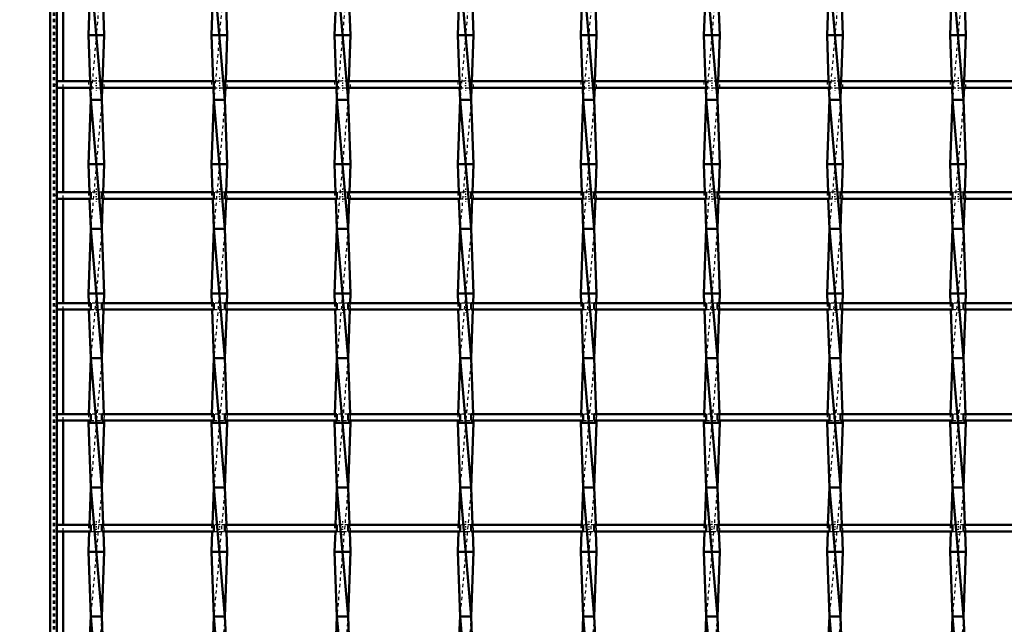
# Model space of a CAD drawing. Header units: millimetres. Extents: x -646 to 551, y -500 to 878.
# Tile 3 of 14: x -309 to -5, y -304 to -117. Entities that reach past the tile are written whole.
import ezdxf

# ---------------------------------------------------------------- set-up
doc = ezdxf.new("R2010")
doc.units = ezdxf.units.MM
doc.linetypes.add('Center', pattern=[1.5, 0.45, -0.5, 0.05, -0.5])
doc.linetypes.add('Dashed', pattern=[2, 1, -1])
for name, color, linetype, lineweight in [('2d ConnectionPoints', 7, 'Continuous', 50), ('AM_0', 7, 'Continuous', 50), ('AM_5', 3, 'Continuous', 25), ('AM_7', 7, 'Center', 25), ('AM_9', 6, 'Dashed', 25)]:
    doc.layers.add(name, color=color, linetype=linetype, lineweight=lineweight)
doc.dimstyles.new('ISO-25', dxfattribs={"dimtxt": 2.5, "dimasz": 2.5, "dimexe": 1.25, "dimexo": 0.625, "dimtad": 1, "dimtxsty": 'Standard', "dimcen": 2.5, "dimadec": 0, "dimazin": 0, "dimtfac": 1, "dimtmove": 0, "dimatfit": 3, "dimfxl": 1, "dimarcsym": 0})

# ---------------------------------------------------------------- blocks, each defined once
blk = doc.blocks.new('3_mcriafgqkhq7ifcxve6ia01qq________0_in_LSSP2303438211600100035010_4')
at = {"layer": 'AM_0'}
for p, q in [((-287.48, -101.99), (-284.02, -142)), ((-287.55, -103.99), (-288.2, -122)), ((-283.95, -103.99), (-283.3, -122)), ((-283.3, -122), (-288.2, -122)), ((-288.2, -122), (-287.69, -136.32)), ((-283.3, -122), (-283.81, -136.32)), ((-287.61, -138.32), (-287.48, -142)), ((-283.89, -138.32), (-284.02, -142)), ((-287.48, -142), (-288.2, -162)), ((-287.48, -142), (-284.02, -182)), ((-284.02, -142), (-287.48, -142)), ((-284.02, -142), (-283.3, -162)), ((-283.3, -162), (-288.2, -162)), ((-288.2, -162), (-287.89, -170.65)), ((-283.3, -162), (-283.61, -170.65)), ((-287.82, -172.65), (-287.48, -182)), ((-283.68, -172.65), (-284.02, -182)), ((-287.48, -182), (-288.2, -202)), ((-287.48, -182), (-284.02, -222)), ((-284.02, -182), (-287.48, -182)), ((-284.02, -182), (-283.3, -202)), ((-288.2, -202), (-288.09, -204.98)), ((-283.3, -202), (-288.2, -202)), ((-283.3, -202), (-283.41, -204.98)), ((-288.02, -206.98), (-287.48, -222)), ((-283.48, -206.98), (-284.02, -222)), ((-287.48, -222), (-288.1, -239.31)), ((-287.48, -222), (-284.02, -262)), ((-284.02, -222), (-287.48, -222)), ((-284.02, -222), (-283.4, -239.31)), ((-288.18, -241.31), (-288.2, -242)), ((-288.2, -242), (-287.48, -262)), ((-283.3, -242), (-288.2, -242)), ((-283.3, -242), (-284.02, -262)), ((-283.32, -241.31), (-283.3, -242)), ((-287.48, -262), (-287.9, -273.64)), ((-287.48, -262), (-284.02, -302)), ((-284.02, -262), (-287.48, -262)), ((-284.02, -262), (-283.6, -273.64)), ((-287.97, -275.64), (-288.2, -282)), ((-283.53, -275.64), (-283.3, -282)), ((-283.3, -282), (-288.2, -282)), ((-288.2, -282), (-287.48, -302)), ((-283.3, -282), (-284.02, -302)), ((-287.48, -302), (-287.7, -307.97)), ((-287.48, -302), (-284.02, -342)), ((-284.02, -302), (-287.48, -302)), ((-284.02, -302), (-283.8, -307.97))]:
    blk.add_line(p, q, dxfattribs=at)
at = {"layer": 'AM_9'}
for p, q in [((-284.02, -102), (-287.48, -142)), ((-287.69, -136.32), (-287.61, -138.32)), ((-283.81, -136.32), (-283.89, -138.32)), ((-284.02, -142), (-287.48, -182)), ((-287.89, -170.65), (-287.82, -172.65)), ((-283.61, -170.65), (-283.68, -172.65)), ((-284.02, -182), (-287.48, -222)), ((-288.09, -204.98), (-288.02, -206.98)), ((-283.41, -204.98), (-283.48, -206.98)), ((-284.02, -222), (-287.48, -262)), ((-288.1, -239.31), (-288.18, -241.31)), ((-283.4, -239.31), (-283.32, -241.31)), ((-284.02, -262), (-287.48, -302)), ((-287.9, -273.64), (-287.97, -275.64)), ((-283.6, -273.64), (-283.53, -275.64)), ((-284.02, -302), (-287.48, -342))]:
    blk.add_line(p, q, dxfattribs=at)
blk = doc.blocks.new('4_r61dsw79bp8odrckpvw5cvrma________0_in_LSSP2303438211600100035010_4')
at = {"layer": 'AM_0'}
for p, q in [((-249.38, -102), (-245.92, -142)), ((-249.45, -103.99), (-250.1, -122)), ((-245.85, -103.99), (-245.2, -122)), ((-250.1, -122), (-249.59, -136.32)), ((-245.2, -122), (-250.1, -122)), ((-245.2, -122), (-245.71, -136.32)), ((-249.51, -138.32), (-249.38, -142)), ((-245.79, -138.32), (-245.92, -142)), ((-249.38, -142), (-250.1, -162)), ((-249.38, -142), (-245.92, -182)), ((-245.92, -142), (-249.38, -142)), ((-245.92, -142), (-245.2, -162)), ((-245.2, -162), (-250.1, -162)), ((-250.1, -162), (-249.79, -170.65)), ((-245.2, -162), (-245.51, -170.65)), ((-249.72, -172.65), (-249.38, -182)), ((-245.58, -172.65), (-245.92, -182)), ((-249.38, -182), (-250.1, -202)), ((-245.92, -182), (-249.38, -182)), ((-249.38, -182), (-245.92, -222)), ((-245.92, -182), (-245.2, -202)), ((-245.2, -202), (-250.1, -202)), ((-250.1, -202), (-249.99, -204.98)), ((-245.2, -202), (-245.31, -204.98)), ((-249.92, -206.98), (-249.38, -222)), ((-245.38, -206.98), (-245.92, -222)), ((-249.38, -222), (-250, -239.31)), ((-249.38, -222), (-245.92, -262)), ((-245.92, -222), (-249.38, -222)), ((-245.92, -222), (-245.3, -239.31)), ((-250.08, -241.31), (-250.1, -242)), ((-245.2, -242), (-250.1, -242)), ((-250.1, -242), (-249.38, -262)), ((-245.2, -242), (-245.92, -262)), ((-245.22, -241.31), (-245.2, -242)), ((-249.38, -262), (-249.8, -273.64)), ((-249.38, -262), (-245.92, -302)), ((-245.92, -262), (-249.38, -262)), ((-245.92, -262), (-245.5, -273.64)), ((-249.87, -275.64), (-250.1, -282)), ((-245.43, -275.64), (-245.2, -282)), ((-250.1, -282), (-249.38, -302)), ((-245.2, -282), (-250.1, -282)), ((-245.2, -282), (-245.92, -302)), ((-249.38, -302), (-249.6, -307.97)), ((-245.92, -302), (-249.38, -302)), ((-249.38, -302), (-245.92, -342)), ((-245.92, -302), (-245.7, -307.97))]:
    blk.add_line(p, q, dxfattribs=at)
at = {"layer": 'AM_9'}
for p, q in [((-245.92, -102), (-249.38, -142)), ((-249.59, -136.32), (-249.51, -138.32)), ((-245.71, -136.32), (-245.79, -138.32)), ((-245.92, -142), (-249.38, -182)), ((-249.79, -170.65), (-249.72, -172.65)), ((-245.51, -170.65), (-245.58, -172.65)), ((-245.92, -182), (-249.38, -222)), ((-249.99, -204.98), (-249.92, -206.98)), ((-245.31, -204.98), (-245.38, -206.98)), ((-245.92, -222), (-249.38, -262)), ((-250, -239.31), (-250.08, -241.31)), ((-245.3, -239.31), (-245.22, -241.31)), ((-245.92, -262), (-249.38, -302)), ((-249.8, -273.64), (-249.87, -275.64)), ((-245.5, -273.64), (-245.43, -275.64)), ((-245.92, -302), (-249.38, -342))]:
    blk.add_line(p, q, dxfattribs=at)
blk = doc.blocks.new('5_6aolteerex25au8di2vwpna2f________0_in_LSSP2303438211600100035010_4')
at = {"layer": 'AM_0'}
for p, q in [((-211.28, -102), (-207.82, -142)), ((-211.35, -103.99), (-212, -122)), ((-207.75, -103.99), (-207.1, -122)), ((-207.1, -122), (-212, -122)), ((-212, -122), (-211.49, -136.32)), ((-207.1, -122), (-207.61, -136.32)), ((-211.41, -138.32), (-211.28, -142)), ((-207.69, -138.32), (-207.82, -142)), ((-211.28, -142), (-212, -162)), ((-211.28, -142), (-207.82, -182)), ((-207.82, -142), (-211.28, -142)), ((-207.82, -142), (-207.1, -162)), ((-207.1, -162), (-212, -162)), ((-212, -162), (-211.69, -170.65)), ((-207.1, -162), (-207.41, -170.65)), ((-211.62, -172.65), (-211.28, -182)), ((-207.48, -172.65), (-207.82, -182)), ((-211.28, -182), (-212, -202)), ((-211.28, -182), (-207.82, -222)), ((-207.82, -182), (-211.28, -182)), ((-207.82, -182), (-207.1, -202)), ((-212, -202), (-211.89, -204.98)), ((-207.1, -202), (-212, -202)), ((-207.1, -202), (-207.21, -204.98)), ((-211.82, -206.98), (-211.28, -222)), ((-207.28, -206.98), (-207.82, -222)), ((-211.28, -222), (-211.9, -239.31)), ((-211.28, -222), (-207.82, -262)), ((-207.82, -222), (-211.28, -222)), ((-207.82, -222), (-207.2, -239.31)), ((-211.98, -241.31), (-212, -242)), ((-207.1, -242), (-212, -242)), ((-212, -242), (-211.28, -262)), ((-207.1, -242), (-207.82, -262)), ((-207.12, -241.31), (-207.1, -242)), ((-211.28, -262), (-211.7, -273.64)), ((-211.28, -262), (-207.82, -302)), ((-207.82, -262), (-211.28, -262)), ((-207.82, -262), (-207.4, -273.64)), ((-211.77, -275.64), (-212, -282)), ((-207.33, -275.64), (-207.1, -282)), ((-207.1, -282), (-212, -282)), ((-212, -282), (-211.28, -302)), ((-207.1, -282), (-207.82, -302)), ((-211.28, -302), (-211.5, -307.97)), ((-211.28, -302), (-207.82, -342)), ((-207.82, -302), (-211.28, -302)), ((-207.82, -302), (-207.6, -307.97))]:
    blk.add_line(p, q, dxfattribs=at)
at = {"layer": 'AM_9'}
for p, q in [((-207.82, -102), (-211.28, -142)), ((-211.49, -136.32), (-211.41, -138.32)), ((-207.61, -136.32), (-207.69, -138.32)), ((-207.82, -142), (-211.28, -182)), ((-211.69, -170.65), (-211.62, -172.65)), ((-207.41, -170.65), (-207.48, -172.65)), ((-207.82, -182), (-211.28, -222)), ((-211.89, -204.98), (-211.82, -206.98)), ((-207.21, -204.98), (-207.28, -206.98)), ((-207.82, -222), (-211.28, -262)), ((-211.9, -239.31), (-211.98, -241.31)), ((-207.2, -239.31), (-207.12, -241.31)), ((-207.82, -262), (-211.28, -302)), ((-211.7, -273.64), (-211.77, -275.64)), ((-207.4, -273.64), (-207.33, -275.64)), ((-207.82, -302), (-211.28, -342))]:
    blk.add_line(p, q, dxfattribs=at)
blk = doc.blocks.new('6_srcbyjnfmornkm8ztxa649nkh________0_in_LSSP2303438211600100035010_4')
at = {"layer": 'AM_0'}
for p, q in [((-173.18, -102), (-169.72, -142)), ((-173.25, -103.99), (-173.9, -122)), ((-169.65, -103.99), (-169, -122)), ((-173.9, -122), (-173.39, -136.32)), ((-169, -122), (-173.9, -122)), ((-169, -122), (-169.51, -136.32)), ((-173.31, -138.32), (-173.18, -142)), ((-169.59, -138.32), (-169.72, -142)), ((-173.18, -142), (-173.9, -162)), ((-169.72, -142), (-173.18, -142)), ((-173.18, -142), (-169.72, -182)), ((-169.72, -142), (-169, -162)), ((-169, -162), (-173.9, -162)), ((-173.9, -162), (-173.59, -170.65)), ((-169, -162), (-169.31, -170.65)), ((-173.52, -172.65), (-173.18, -182)), ((-169.38, -172.65), (-169.72, -182)), ((-173.18, -182), (-173.9, -202)), ((-173.18, -182), (-169.72, -222)), ((-169.72, -182), (-173.18, -182)), ((-169.72, -182), (-169, -202)), ((-173.9, -202), (-173.79, -204.98)), ((-169, -202), (-173.9, -202)), ((-169, -202), (-169.11, -204.98)), ((-173.72, -206.98), (-173.18, -222)), ((-169.18, -206.98), (-169.72, -222)), ((-173.18, -222), (-173.8, -239.31)), ((-173.18, -222), (-169.72, -262)), ((-169.72, -222), (-173.18, -222)), ((-169.72, -222), (-169.1, -239.31)), ((-173.88, -241.31), (-173.9, -242)), ((-169, -242), (-173.9, -242)), ((-173.9, -242), (-173.18, -262)), ((-169, -242), (-169.72, -262)), ((-169.02, -241.31), (-169, -242)), ((-173.18, -262), (-173.6, -273.64)), ((-173.18, -262), (-169.72, -302)), ((-169.72, -262), (-173.18, -262)), ((-169.72, -262), (-169.3, -273.64)), ((-173.67, -275.64), (-173.9, -282)), ((-169.23, -275.64), (-169, -282)), ((-169, -282), (-173.9, -282)), ((-173.9, -282), (-173.18, -302)), ((-169, -282), (-169.72, -302)), ((-173.18, -302), (-173.4, -307.97)), ((-173.18, -302), (-169.72, -342)), ((-169.72, -302), (-173.18, -302)), ((-169.72, -302), (-169.5, -307.97))]:
    blk.add_line(p, q, dxfattribs=at)
at = {"layer": 'AM_9'}
for p, q in [((-169.72, -102), (-173.18, -142)), ((-173.39, -136.32), (-173.31, -138.32)), ((-169.51, -136.32), (-169.59, -138.32)), ((-169.72, -142), (-173.18, -182)), ((-173.59, -170.65), (-173.52, -172.65)), ((-169.31, -170.65), (-169.38, -172.65)), ((-169.72, -182), (-173.18, -222)), ((-173.79, -204.98), (-173.72, -206.98)), ((-169.11, -204.98), (-169.18, -206.98)), ((-169.72, -222), (-173.18, -262)), ((-173.8, -239.31), (-173.88, -241.31)), ((-169.1, -239.31), (-169.02, -241.31)), ((-169.72, -262), (-173.18, -302)), ((-173.6, -273.64), (-173.67, -275.64)), ((-169.3, -273.64), (-169.23, -275.64)), ((-169.72, -302), (-173.18, -342))]:
    blk.add_line(p, q, dxfattribs=at)
blk = doc.blocks.new('7_kg87bdsm7kesa1r7q9rjo4zob________0_in_LSSP2303438211600100035010_4')
at = {"layer": 'AM_0'}
for p, q in [((-135.08, -102), (-131.62, -142)), ((-135.15, -103.99), (-135.8, -122)), ((-131.55, -103.99), (-130.9, -122)), ((-135.8, -122), (-135.29, -136.32)), ((-130.9, -122), (-135.8, -122)), ((-130.9, -122), (-131.41, -136.32)), ((-135.21, -138.32), (-135.08, -142)), ((-131.49, -138.32), (-131.62, -142)), ((-135.08, -142), (-135.8, -162)), ((-135.08, -142), (-131.62, -182)), ((-131.62, -142), (-135.08, -142)), ((-131.62, -142), (-130.9, -162)), ((-130.9, -162), (-135.8, -162)), ((-135.8, -162), (-135.49, -170.65)), ((-130.9, -162), (-131.21, -170.65)), ((-135.42, -172.65), (-135.08, -182)), ((-131.28, -172.65), (-131.62, -182)), ((-135.08, -182), (-135.8, -202)), ((-135.08, -182), (-131.62, -222)), ((-131.62, -182), (-135.08, -182)), ((-131.62, -182), (-130.9, -202)), ((-130.9, -202), (-135.8, -202)), ((-135.8, -202), (-135.69, -204.98)), ((-130.9, -202), (-131.01, -204.98)), ((-135.62, -206.98), (-135.08, -222)), ((-131.08, -206.98), (-131.62, -222)), ((-135.08, -222), (-135.7, -239.31)), ((-135.08, -222), (-131.62, -262)), ((-131.62, -222), (-135.08, -222)), ((-131.62, -222), (-131, -239.31)), ((-135.78, -241.31), (-135.8, -242)), ((-135.8, -242), (-135.08, -262)), ((-130.9, -242), (-135.8, -242)), ((-130.9, -242), (-131.62, -262)), ((-130.92, -241.31), (-130.9, -242)), ((-135.08, -262), (-135.5, -273.64)), ((-131.62, -262), (-135.08, -262)), ((-135.08, -262), (-131.62, -302)), ((-131.62, -262), (-131.2, -273.64)), ((-135.57, -275.64), (-135.8, -282)), ((-131.13, -275.64), (-130.9, -282)), ((-130.9, -282), (-135.8, -282)), ((-135.8, -282), (-135.08, -302)), ((-130.9, -282), (-131.62, -302)), ((-135.08, -302), (-135.3, -307.97)), ((-135.08, -302), (-131.62, -342)), ((-131.62, -302), (-135.08, -302)), ((-131.62, -302), (-131.4, -307.97))]:
    blk.add_line(p, q, dxfattribs=at)
at = {"layer": 'AM_9'}
for p, q in [((-131.62, -102), (-135.08, -142)), ((-135.29, -136.32), (-135.21, -138.32)), ((-131.41, -136.32), (-131.49, -138.32)), ((-131.62, -142), (-135.08, -182)), ((-135.49, -170.65), (-135.42, -172.65)), ((-131.21, -170.65), (-131.28, -172.65)), ((-131.62, -182), (-135.08, -222)), ((-135.69, -204.98), (-135.62, -206.98)), ((-131.01, -204.98), (-131.08, -206.98)), ((-131.62, -222), (-135.08, -262)), ((-135.7, -239.31), (-135.78, -241.31)), ((-131, -239.31), (-130.92, -241.31)), ((-131.62, -262), (-135.08, -302)), ((-135.5, -273.64), (-135.57, -275.64)), ((-131.2, -273.64), (-131.13, -275.64)), ((-131.62, -302), (-135.08, -342))]:
    blk.add_line(p, q, dxfattribs=at)
blk = doc.blocks.new('8_bzjpzxdftu7krgdunhydm5e9e________0_in_LSSP2303438211600100035010_4')
at = {"layer": 'AM_0'}
for p, q in [((-96.98, -102), (-93.52, -142)), ((-97.05, -103.99), (-97.7, -122)), ((-93.45, -103.99), (-92.8, -122)), ((-92.8, -122), (-97.7, -122)), ((-97.7, -122), (-97.19, -136.32)), ((-92.8, -122), (-93.31, -136.32)), ((-97.11, -138.32), (-96.98, -142)), ((-93.39, -138.32), (-93.52, -142)), ((-96.98, -142), (-97.7, -162)), ((-96.98, -142), (-93.52, -182)), ((-93.52, -142), (-96.98, -142)), ((-93.52, -142), (-92.8, -162)), ((-92.8, -162), (-97.7, -162)), ((-97.7, -162), (-97.39, -170.65)), ((-92.8, -162), (-93.11, -170.65)), ((-97.32, -172.65), (-96.98, -182)), ((-93.18, -172.65), (-93.52, -182)), ((-96.98, -182), (-97.7, -202)), ((-93.52, -182), (-96.98, -182)), ((-96.98, -182), (-93.52, -222)), ((-93.52, -182), (-92.8, -202)), ((-97.7, -202), (-97.59, -204.98)), ((-92.8, -202), (-97.7, -202)), ((-92.8, -202), (-92.91, -204.98)), ((-97.52, -206.98), (-96.98, -222)), ((-92.98, -206.98), (-93.52, -222)), ((-96.98, -222), (-97.6, -239.31)), ((-96.98, -222), (-93.52, -262)), ((-93.52, -222), (-96.98, -222)), ((-93.52, -222), (-92.9, -239.31)), ((-97.68, -241.31), (-97.7, -242)), ((-92.8, -242), (-97.7, -242)), ((-97.7, -242), (-96.98, -262)), ((-92.8, -242), (-93.52, -262)), ((-92.82, -241.31), (-92.8, -242)), ((-96.98, -262), (-97.4, -273.64)), ((-96.98, -262), (-93.52, -302)), ((-93.52, -262), (-96.98, -262)), ((-93.52, -262), (-93.1, -273.64)), ((-97.47, -275.64), (-97.7, -282)), ((-93.03, -275.64), (-92.8, -282)), ((-92.8, -282), (-97.7, -282)), ((-97.7, -282), (-96.98, -302)), ((-92.8, -282), (-93.52, -302)), ((-96.98, -302), (-97.2, -307.97)), ((-96.98, -302), (-93.52, -342)), ((-93.52, -302), (-96.98, -302)), ((-93.52, -302), (-93.3, -307.97))]:
    blk.add_line(p, q, dxfattribs=at)
at = {"layer": 'AM_9'}
for p, q in [((-93.52, -102), (-96.98, -142)), ((-97.19, -136.32), (-97.11, -138.32)), ((-93.31, -136.32), (-93.39, -138.32)), ((-93.52, -142), (-96.98, -182)), ((-97.39, -170.65), (-97.32, -172.65)), ((-93.11, -170.65), (-93.18, -172.65)), ((-93.52, -182), (-96.98, -222)), ((-97.59, -204.98), (-97.52, -206.98)), ((-92.91, -204.98), (-92.98, -206.98)), ((-93.52, -222), (-96.98, -262)), ((-97.6, -239.31), (-97.68, -241.31)), ((-92.9, -239.31), (-92.82, -241.31)), ((-93.52, -262), (-96.98, -302)), ((-97.4, -273.64), (-97.47, -275.64)), ((-93.1, -273.64), (-93.03, -275.64)), ((-93.52, -302), (-96.98, -342))]:
    blk.add_line(p, q, dxfattribs=at)
blk = doc.blocks.new('9_qbci5zwy46qh72embo3f2vlkv________0_in_LSSP2303438211600100035010_4')
at = {"layer": 'AM_0'}
for p, q in [((-58.88, -102), (-55.42, -142)), ((-58.95, -103.99), (-59.6, -122)), ((-55.35, -103.99), (-54.7, -122)), ((-59.6, -122), (-59.09, -136.32)), ((-54.7, -122), (-59.6, -122)), ((-54.7, -122), (-55.21, -136.32)), ((-59.01, -138.32), (-58.88, -142)), ((-55.29, -138.32), (-55.42, -142)), ((-58.88, -142), (-59.6, -162)), ((-55.42, -142), (-58.88, -142)), ((-58.88, -142), (-55.42, -182)), ((-55.42, -142), (-54.7, -162)), ((-54.7, -162), (-59.6, -162)), ((-59.6, -162), (-59.29, -170.65)), ((-54.7, -162), (-55.01, -170.65)), ((-59.22, -172.65), (-58.88, -182)), ((-55.08, -172.65), (-55.42, -182)), ((-58.88, -182), (-59.6, -202)), ((-55.42, -182), (-58.88, -182)), ((-58.88, -182), (-55.42, -222)), ((-55.42, -182), (-54.7, -202)), ((-59.6, -202), (-59.49, -204.98)), ((-54.7, -202), (-59.6, -202)), ((-54.7, -202), (-54.81, -204.98)), ((-59.42, -206.98), (-58.88, -222)), ((-54.88, -206.98), (-55.42, -222)), ((-58.88, -222), (-59.5, -239.31)), ((-58.88, -222), (-55.42, -262)), ((-55.42, -222), (-58.88, -222)), ((-55.42, -222), (-54.8, -239.31)), ((-59.58, -241.31), (-59.6, -242)), ((-59.6, -242), (-58.88, -262)), ((-54.7, -242), (-59.6, -242)), ((-54.7, -242), (-55.42, -262)), ((-54.72, -241.31), (-54.7, -242)), ((-58.88, -262), (-59.3, -273.64)), ((-55.42, -262), (-58.88, -262)), ((-58.88, -262), (-55.42, -302)), ((-55.42, -262), (-55, -273.64)), ((-59.37, -275.64), (-59.6, -282)), ((-54.93, -275.64), (-54.7, -282)), ((-59.6, -282), (-58.88, -302)), ((-54.7, -282), (-59.6, -282)), ((-54.7, -282), (-55.42, -302)), ((-58.88, -302), (-59.1, -307.97)), ((-55.42, -302), (-58.88, -302)), ((-58.88, -302), (-55.42, -342)), ((-55.42, -302), (-55.2, -307.97))]:
    blk.add_line(p, q, dxfattribs=at)
at = {"layer": 'AM_9'}
for p, q in [((-55.42, -102), (-58.88, -142)), ((-59.09, -136.32), (-59.01, -138.32)), ((-55.21, -136.32), (-55.29, -138.32)), ((-55.42, -142), (-58.88, -182)), ((-59.29, -170.65), (-59.22, -172.65)), ((-55.01, -170.65), (-55.08, -172.65)), ((-55.42, -182), (-58.88, -222)), ((-59.49, -204.98), (-59.42, -206.98)), ((-54.81, -204.98), (-54.88, -206.98)), ((-55.42, -222), (-58.88, -262)), ((-59.5, -239.31), (-59.58, -241.31)), ((-54.8, -239.31), (-54.72, -241.31)), ((-55.42, -262), (-58.88, -302)), ((-59.3, -273.64), (-59.37, -275.64)), ((-55, -273.64), (-54.93, -275.64)), ((-55.42, -302), (-58.88, -342))]:
    blk.add_line(p, q, dxfattribs=at)
blk = doc.blocks.new('10_c7iupv17tb1yi90x5vhnihlxt________0_in_LSSP2303438211600100035010_4')
at = {"layer": 'AM_0'}
for p, q in [((-20.78, -102), (-17.32, -142)), ((-20.85, -103.99), (-21.5, -122)), ((-17.25, -103.99), (-16.6, -122)), ((-16.6, -122), (-21.5, -122)), ((-21.5, -122), (-20.99, -136.32)), ((-16.6, -122), (-17.11, -136.32)), ((-20.91, -138.32), (-20.78, -142)), ((-17.19, -138.32), (-17.32, -142)), ((-20.78, -142), (-21.5, -162)), ((-20.78, -142), (-17.32, -182)), ((-17.32, -142), (-20.78, -142)), ((-17.32, -142), (-16.6, -162)), ((-16.6, -162), (-21.5, -162)), ((-21.5, -162), (-21.19, -170.65)), ((-16.6, -162), (-16.91, -170.65)), ((-21.12, -172.65), (-20.78, -182)), ((-16.98, -172.65), (-17.32, -182)), ((-20.78, -182), (-21.5, -202)), ((-17.32, -182), (-20.78, -182)), ((-20.78, -182), (-17.32, -222)), ((-17.32, -182), (-16.6, -202)), ((-16.6, -202), (-21.5, -202)), ((-21.5, -202), (-21.39, -204.98)), ((-16.6, -202), (-16.71, -204.98)), ((-21.32, -206.98), (-20.78, -222)), ((-16.78, -206.98), (-17.32, -222)), ((-20.78, -222), (-21.4, -239.31)), ((-20.78, -222), (-17.32, -262)), ((-17.32, -222), (-20.78, -222)), ((-17.32, -222), (-16.7, -239.31)), ((-21.48, -241.31), (-21.5, -242)), ((-21.5, -242), (-20.78, -262)), ((-16.6, -242), (-21.5, -242)), ((-16.6, -242), (-17.32, -262)), ((-16.62, -241.31), (-16.6, -242)), ((-20.78, -262), (-21.2, -273.64)), ((-17.32, -262), (-20.78, -262)), ((-20.78, -262), (-17.32, -302)), ((-17.32, -262), (-16.9, -273.64)), ((-21.27, -275.64), (-21.5, -282)), ((-16.83, -275.64), (-16.6, -282)), ((-21.5, -282), (-20.78, -302)), ((-16.6, -282), (-21.5, -282)), ((-16.6, -282), (-17.32, -302)), ((-20.78, -302), (-21, -307.97)), ((-17.32, -302), (-20.78, -302)), ((-20.78, -302), (-17.32, -342)), ((-17.32, -302), (-17.1, -307.97))]:
    blk.add_line(p, q, dxfattribs=at)
at = {"layer": 'AM_9'}
for p, q in [((-17.32, -102), (-20.78, -142)), ((-20.99, -136.32), (-20.91, -138.32)), ((-17.11, -136.32), (-17.19, -138.32)), ((-17.32, -142), (-20.78, -182)), ((-21.19, -170.65), (-21.12, -172.65)), ((-16.91, -170.65), (-16.98, -172.65)), ((-17.32, -182), (-20.78, -222)), ((-21.39, -204.98), (-21.32, -206.98)), ((-16.71, -204.98), (-16.78, -206.98)), ((-17.32, -222), (-20.78, -262)), ((-21.4, -239.31), (-21.48, -241.31)), ((-16.7, -239.31), (-16.62, -241.31)), ((-17.32, -262), (-20.78, -302)), ((-21.2, -273.64), (-21.27, -275.64)), ((-16.9, -273.64), (-16.83, -275.64)), ((-17.32, -302), (-20.78, -342))]:
    blk.add_line(p, q, dxfattribs=at)
blk = doc.blocks.new('26_zpccbap51g44np7ijb7l5ilvf________0_in_LSSP2303438211600100035010_4')
at = {"layer": 'AM_0'}
for p, q in [((-287.48, -273.64), (-298, -273.64)), ((-298, -273.64), (-298, -275.64)), ((-287.48, -273.64), (-287.48, -275.64)), ((-284.02, -275.64), (-284.02, -273.64)), ((-249.38, -273.64), (-284.02, -273.64)), ((-249.38, -273.64), (-249.38, -275.64)), ((-245.92, -275.64), (-245.92, -273.64)), ((-211.28, -273.64), (-245.92, -273.64)), ((-211.28, -273.64), (-211.28, -275.64)), ((-207.82, -275.64), (-207.82, -273.64)), ((-173.18, -273.64), (-207.82, -273.64)), ((-173.18, -273.64), (-173.18, -275.64)), ((-169.72, -275.64), (-169.72, -273.64)), ((-135.08, -273.64), (-169.72, -273.64)), ((-135.08, -273.64), (-135.08, -275.64)), ((-131.62, -275.64), (-131.62, -273.64)), ((-96.98, -273.64), (-131.62, -273.64)), ((-96.98, -273.64), (-96.98, -275.64)), ((-93.52, -275.64), (-93.52, -273.64)), ((-58.88, -273.64), (-93.52, -273.64)), ((-58.88, -273.64), (-58.88, -275.64)), ((-55.42, -275.64), (-55.42, -273.64)), ((-20.78, -273.64), (-55.42, -273.64)), ((-20.78, -273.64), (-20.78, -275.64)), ((-17.32, -275.64), (-17.32, -273.64)), ((17.32, -273.64), (-17.32, -273.64)), ((-287.48, -275.64), (-298, -275.64)), ((-249.38, -275.64), (-284.02, -275.64)), ((-211.28, -275.64), (-245.92, -275.64)), ((-173.18, -275.64), (-207.82, -275.64)), ((-135.08, -275.64), (-169.72, -275.64)), ((-96.98, -275.64), (-131.62, -275.64)), ((-58.88, -275.64), (-93.52, -275.64)), ((-20.78, -275.64), (-55.42, -275.64)), ((17.32, -275.64), (-17.32, -275.64))]:
    blk.add_line(p, q, dxfattribs=at)
at = {"layer": 'AM_7'}
for p, q in [((-285.75, -272.44), (-285.75, -276.84)), ((-247.65, -272.44), (-247.65, -276.84)), ((-209.55, -272.44), (-209.55, -276.84)), ((-171.45, -272.44), (-171.45, -276.84)), ((-133.35, -272.44), (-133.35, -276.84)), ((-95.25, -272.44), (-95.25, -276.84)), ((-57.15, -272.44), (-57.15, -276.84)), ((-19.05, -272.44), (-19.05, -276.84))]:
    blk.add_line(p, q, dxfattribs=at)
at = {"layer": 'AM_9'}
for p, q in [((-288.2, -273.64), (-288.2, -275.64)), ((-284.02, -273.64), (-287.48, -273.64)), ((-283.3, -275.64), (-283.3, -273.64)), ((-250.1, -273.64), (-250.1, -275.64)), ((-245.92, -273.64), (-249.38, -273.64)), ((-245.2, -275.64), (-245.2, -273.64)), ((-212, -273.64), (-212, -275.64)), ((-207.82, -273.64), (-211.28, -273.64)), ((-207.1, -275.64), (-207.1, -273.64)), ((-173.9, -273.64), (-173.9, -275.64)), ((-169.72, -273.64), (-173.18, -273.64)), ((-169, -275.64), (-169, -273.64)), ((-135.8, -273.64), (-135.8, -275.64)), ((-131.62, -273.64), (-135.08, -273.64)), ((-130.9, -275.64), (-130.9, -273.64)), ((-97.7, -273.64), (-97.7, -275.64)), ((-93.52, -273.64), (-96.98, -273.64)), ((-92.8, -275.64), (-92.8, -273.64)), ((-59.6, -273.64), (-59.6, -275.64)), ((-55.42, -273.64), (-58.88, -273.64)), ((-54.7, -275.64), (-54.7, -273.64)), ((-21.5, -273.64), (-21.5, -275.64)), ((-17.32, -273.64), (-20.78, -273.64)), ((-16.6, -275.64), (-16.6, -273.64)), ((-287.48, -275.64), (-284.02, -275.64)), ((-249.38, -275.64), (-245.92, -275.64)), ((-211.28, -275.64), (-207.82, -275.64)), ((-173.18, -275.64), (-169.72, -275.64)), ((-135.08, -275.64), (-131.62, -275.64)), ((-96.98, -275.64), (-93.52, -275.64)), ((-58.88, -275.64), (-55.42, -275.64)), ((-20.78, -275.64), (-17.32, -275.64))]:
    blk.add_line(p, q, dxfattribs=at)
blk = doc.blocks.new('27_n5pwrdfqu2y1j4vl9uxgh3axo________0_in_LSSP2303438211600100035010_4')
at = {"layer": 'AM_0'}
for p, q in [((-287.48, -239.31), (-298, -239.31)), ((-298, -239.31), (-298, -241.31)), ((-287.48, -239.31), (-287.48, -241.31)), ((-284.02, -241.31), (-284.02, -239.31)), ((-249.38, -239.31), (-284.02, -239.31)), ((-249.38, -239.31), (-249.38, -241.31)), ((-245.92, -241.31), (-245.92, -239.31)), ((-211.28, -239.31), (-245.92, -239.31)), ((-211.28, -239.31), (-211.28, -241.31)), ((-207.82, -241.31), (-207.82, -239.31)), ((-173.18, -239.31), (-207.82, -239.31)), ((-173.18, -239.31), (-173.18, -241.31)), ((-135.08, -239.31), (-169.72, -239.31)), ((-169.72, -241.31), (-169.72, -239.31)), ((-135.08, -239.31), (-135.08, -241.31)), ((-131.62, -241.31), (-131.62, -239.31)), ((-96.98, -239.31), (-131.62, -239.31)), ((-96.98, -239.31), (-96.98, -241.31)), ((-58.88, -239.31), (-93.52, -239.31)), ((-93.52, -241.31), (-93.52, -239.31)), ((-58.88, -239.31), (-58.88, -241.31)), ((-55.42, -241.31), (-55.42, -239.31)), ((-20.78, -239.31), (-55.42, -239.31)), ((-20.78, -239.31), (-20.78, -241.31)), ((-17.32, -241.31), (-17.32, -239.31)), ((17.32, -239.31), (-17.32, -239.31)), ((-287.48, -241.31), (-298, -241.31)), ((-249.38, -241.31), (-284.02, -241.31)), ((-211.28, -241.31), (-245.92, -241.31)), ((-173.18, -241.31), (-207.82, -241.31)), ((-135.08, -241.31), (-169.72, -241.31)), ((-96.98, -241.31), (-131.62, -241.31)), ((-58.88, -241.31), (-93.52, -241.31)), ((-20.78, -241.31), (-55.42, -241.31)), ((17.32, -241.31), (-17.32, -241.31))]:
    blk.add_line(p, q, dxfattribs=at)
at = {"layer": 'AM_7'}
for p, q in [((-285.75, -238.11), (-285.75, -242.51)), ((-247.65, -238.11), (-247.65, -242.51)), ((-209.55, -238.11), (-209.55, -242.51)), ((-171.45, -238.11), (-171.45, -242.51)), ((-133.35, -238.11), (-133.35, -242.51)), ((-95.25, -238.11), (-95.25, -242.51)), ((-57.15, -238.11), (-57.15, -242.51)), ((-19.05, -238.11), (-19.05, -242.51))]:
    blk.add_line(p, q, dxfattribs=at)
at = {"layer": 'AM_9'}
for p, q in [((-288.2, -239.31), (-288.2, -241.31)), ((-284.02, -239.31), (-287.48, -239.31)), ((-283.3, -241.31), (-283.3, -239.31)), ((-250.1, -239.31), (-250.1, -241.31)), ((-245.92, -239.31), (-249.38, -239.31)), ((-245.2, -241.31), (-245.2, -239.31)), ((-212, -239.31), (-212, -241.31)), ((-207.82, -239.31), (-211.28, -239.31)), ((-207.1, -241.31), (-207.1, -239.31)), ((-173.9, -239.31), (-173.9, -241.31)), ((-169.72, -239.31), (-173.18, -239.31)), ((-169, -241.31), (-169, -239.31)), ((-135.8, -239.31), (-135.8, -241.31)), ((-131.62, -239.31), (-135.08, -239.31)), ((-130.9, -241.31), (-130.9, -239.31)), ((-97.7, -239.31), (-97.7, -241.31)), ((-93.52, -239.31), (-96.98, -239.31)), ((-92.8, -241.31), (-92.8, -239.31)), ((-59.6, -239.31), (-59.6, -241.31)), ((-55.42, -239.31), (-58.88, -239.31)), ((-54.7, -241.31), (-54.7, -239.31)), ((-21.5, -239.31), (-21.5, -241.31)), ((-17.32, -239.31), (-20.78, -239.31)), ((-16.6, -241.31), (-16.6, -239.31)), ((-287.48, -241.31), (-284.02, -241.31)), ((-249.38, -241.31), (-245.92, -241.31)), ((-211.28, -241.31), (-207.82, -241.31)), ((-173.18, -241.31), (-169.72, -241.31)), ((-135.08, -241.31), (-131.62, -241.31)), ((-96.98, -241.31), (-93.52, -241.31)), ((-58.88, -241.31), (-55.42, -241.31)), ((-20.78, -241.31), (-17.32, -241.31))]:
    blk.add_line(p, q, dxfattribs=at)
blk = doc.blocks.new('28_vv1okh2odj67gjphba81nlk5m________0_in_LSSP2303438211600100035010_4')
at = {"layer": 'AM_0'}
for p, q in [((-287.48, -204.98), (-298, -204.98)), ((-298, -204.98), (-298, -206.98)), ((-287.48, -206.98), (-298, -206.98)), ((-287.48, -204.98), (-287.48, -206.98)), ((-249.38, -204.98), (-284.02, -204.98)), ((-284.02, -206.98), (-284.02, -204.98)), ((-249.38, -206.98), (-284.02, -206.98)), ((-249.38, -204.98), (-249.38, -206.98)), ((-245.92, -206.98), (-245.92, -204.98)), ((-211.28, -204.98), (-245.92, -204.98)), ((-211.28, -206.98), (-245.92, -206.98)), ((-211.28, -204.98), (-211.28, -206.98)), ((-207.82, -206.98), (-207.82, -204.98)), ((-173.18, -204.98), (-207.82, -204.98)), ((-173.18, -206.98), (-207.82, -206.98)), ((-173.18, -204.98), (-173.18, -206.98)), ((-169.72, -206.98), (-169.72, -204.98)), ((-135.08, -204.98), (-169.72, -204.98)), ((-135.08, -206.98), (-169.72, -206.98)), ((-135.08, -204.98), (-135.08, -206.98)), ((-96.98, -204.98), (-131.62, -204.98)), ((-131.62, -206.98), (-131.62, -204.98)), ((-96.98, -206.98), (-131.62, -206.98)), ((-96.98, -204.98), (-96.98, -206.98)), ((-58.88, -204.98), (-93.52, -204.98)), ((-93.52, -206.98), (-93.52, -204.98)), ((-58.88, -206.98), (-93.52, -206.98)), ((-58.88, -204.98), (-58.88, -206.98)), ((-55.42, -206.98), (-55.42, -204.98)), ((-20.78, -204.98), (-55.42, -204.98)), ((-20.78, -206.98), (-55.42, -206.98)), ((-20.78, -204.98), (-20.78, -206.98)), ((-17.32, -206.98), (-17.32, -204.98)), ((17.32, -204.98), (-17.32, -204.98)), ((17.32, -206.98), (-17.32, -206.98))]:
    blk.add_line(p, q, dxfattribs=at)
at = {"layer": 'AM_7'}
for p, q in [((-285.75, -203.78), (-285.75, -208.18)), ((-247.65, -203.78), (-247.65, -208.18)), ((-209.55, -203.78), (-209.55, -208.18)), ((-171.45, -203.78), (-171.45, -208.18)), ((-133.35, -203.78), (-133.35, -208.18)), ((-95.25, -203.78), (-95.25, -208.18)), ((-57.15, -203.78), (-57.15, -208.18)), ((-19.05, -203.78), (-19.05, -208.18))]:
    blk.add_line(p, q, dxfattribs=at)
at = {"layer": 'AM_9'}
for p, q in [((-288.2, -204.98), (-288.2, -206.98)), ((-284.02, -204.98), (-287.48, -204.98)), ((-287.48, -206.98), (-284.02, -206.98)), ((-283.3, -206.98), (-283.3, -204.98)), ((-250.1, -204.98), (-250.1, -206.98)), ((-245.92, -204.98), (-249.38, -204.98)), ((-249.38, -206.98), (-245.92, -206.98)), ((-245.2, -206.98), (-245.2, -204.98)), ((-212, -204.98), (-212, -206.98)), ((-207.82, -204.98), (-211.28, -204.98)), ((-211.28, -206.98), (-207.82, -206.98)), ((-207.1, -206.98), (-207.1, -204.98)), ((-173.9, -204.98), (-173.9, -206.98)), ((-169.72, -204.98), (-173.18, -204.98)), ((-173.18, -206.98), (-169.72, -206.98)), ((-169, -206.98), (-169, -204.98)), ((-135.8, -204.98), (-135.8, -206.98)), ((-131.62, -204.98), (-135.08, -204.98)), ((-135.08, -206.98), (-131.62, -206.98)), ((-130.9, -206.98), (-130.9, -204.98)), ((-97.7, -204.98), (-97.7, -206.98)), ((-93.52, -204.98), (-96.98, -204.98)), ((-96.98, -206.98), (-93.52, -206.98)), ((-92.8, -206.98), (-92.8, -204.98)), ((-59.6, -204.98), (-59.6, -206.98)), ((-55.42, -204.98), (-58.88, -204.98)), ((-58.88, -206.98), (-55.42, -206.98)), ((-54.7, -206.98), (-54.7, -204.98)), ((-21.5, -204.98), (-21.5, -206.98)), ((-17.32, -204.98), (-20.78, -204.98)), ((-20.78, -206.98), (-17.32, -206.98)), ((-16.6, -206.98), (-16.6, -204.98))]:
    blk.add_line(p, q, dxfattribs=at)
blk = doc.blocks.new('29_9edsbfjxdjm1hqh53ir66ctfo________0_in_LSSP2303438211600100035010_4')
at = {"layer": 'AM_0'}
for p, q in [((-287.48, -170.65), (-298, -170.65)), ((-298, -170.65), (-298, -172.65)), ((-287.48, -172.65), (-298, -172.65)), ((-287.48, -170.65), (-287.48, -172.65)), ((-249.38, -170.65), (-284.02, -170.65)), ((-284.02, -172.65), (-284.02, -170.65)), ((-249.38, -172.65), (-284.02, -172.65)), ((-249.38, -170.65), (-249.38, -172.65)), ((-245.92, -172.65), (-245.92, -170.65)), ((-211.28, -170.65), (-245.92, -170.65)), ((-211.28, -172.65), (-245.92, -172.65)), ((-211.28, -170.65), (-211.28, -172.65)), ((-207.82, -172.65), (-207.82, -170.65)), ((-173.18, -170.65), (-207.82, -170.65)), ((-173.18, -172.65), (-207.82, -172.65)), ((-173.18, -170.65), (-173.18, -172.65)), ((-135.08, -170.65), (-169.72, -170.65)), ((-169.72, -172.65), (-169.72, -170.65)), ((-135.08, -172.65), (-169.72, -172.65)), ((-135.08, -170.65), (-135.08, -172.65)), ((-131.62, -172.65), (-131.62, -170.65)), ((-96.98, -170.65), (-131.62, -170.65)), ((-96.98, -172.65), (-131.62, -172.65)), ((-96.98, -170.65), (-96.98, -172.65)), ((-58.88, -170.65), (-93.52, -170.65)), ((-93.52, -172.65), (-93.52, -170.65)), ((-58.88, -172.65), (-93.52, -172.65)), ((-58.88, -170.65), (-58.88, -172.65)), ((-55.42, -172.65), (-55.42, -170.65)), ((-20.78, -170.65), (-55.42, -170.65)), ((-20.78, -172.65), (-55.42, -172.65)), ((-20.78, -170.65), (-20.78, -172.65)), ((-17.32, -172.65), (-17.32, -170.65)), ((17.32, -170.65), (-17.32, -170.65)), ((17.32, -172.65), (-17.32, -172.65))]:
    blk.add_line(p, q, dxfattribs=at)
at = {"layer": 'AM_7'}
for p, q in [((-285.75, -169.45), (-285.75, -173.85)), ((-247.65, -169.45), (-247.65, -173.85)), ((-209.55, -169.45), (-209.55, -173.85)), ((-171.45, -169.45), (-171.45, -173.85)), ((-133.35, -169.45), (-133.35, -173.85)), ((-95.25, -169.45), (-95.25, -173.85)), ((-57.15, -169.45), (-57.15, -173.85)), ((-19.05, -169.45), (-19.05, -173.85))]:
    blk.add_line(p, q, dxfattribs=at)
at = {"layer": 'AM_9'}
for p, q in [((-288.2, -170.65), (-288.2, -172.65)), ((-284.02, -170.65), (-287.48, -170.65)), ((-287.48, -172.65), (-284.02, -172.65)), ((-283.3, -172.65), (-283.3, -170.65)), ((-250.1, -170.65), (-250.1, -172.65)), ((-245.92, -170.65), (-249.38, -170.65)), ((-249.38, -172.65), (-245.92, -172.65)), ((-245.2, -172.65), (-245.2, -170.65)), ((-212, -170.65), (-212, -172.65)), ((-207.82, -170.65), (-211.28, -170.65)), ((-211.28, -172.65), (-207.82, -172.65)), ((-207.1, -172.65), (-207.1, -170.65)), ((-173.9, -170.65), (-173.9, -172.65)), ((-169.72, -170.65), (-173.18, -170.65)), ((-173.18, -172.65), (-169.72, -172.65)), ((-169, -172.65), (-169, -170.65)), ((-135.8, -170.65), (-135.8, -172.65)), ((-131.62, -170.65), (-135.08, -170.65)), ((-135.08, -172.65), (-131.62, -172.65)), ((-130.9, -172.65), (-130.9, -170.65)), ((-97.7, -170.65), (-97.7, -172.65)), ((-93.52, -170.65), (-96.98, -170.65)), ((-96.98, -172.65), (-93.52, -172.65)), ((-92.8, -172.65), (-92.8, -170.65)), ((-59.6, -170.65), (-59.6, -172.65)), ((-55.42, -170.65), (-58.88, -170.65)), ((-58.88, -172.65), (-55.42, -172.65)), ((-54.7, -172.65), (-54.7, -170.65)), ((-21.5, -170.65), (-21.5, -172.65)), ((-17.32, -170.65), (-20.78, -170.65)), ((-20.78, -172.65), (-17.32, -172.65)), ((-16.6, -172.65), (-16.6, -170.65))]:
    blk.add_line(p, q, dxfattribs=at)
blk = doc.blocks.new('30_xbfcoyx7rnydgh1qfszchfieb________0_in_LSSP2303438211600100035010_4')
at = {"layer": 'AM_0'}
for p, q in [((-287.48, -136.32), (-298, -136.32)), ((-298, -136.32), (-298, -138.32)), ((-287.48, -136.32), (-287.48, -138.32)), ((-249.38, -136.32), (-284.02, -136.32)), ((-284.02, -138.32), (-284.02, -136.32)), ((-249.38, -136.32), (-249.38, -138.32)), ((-245.92, -138.32), (-245.92, -136.32)), ((-211.28, -136.32), (-245.92, -136.32)), ((-211.28, -136.32), (-211.28, -138.32)), ((-207.82, -138.32), (-207.82, -136.32)), ((-173.18, -136.32), (-207.82, -136.32)), ((-173.18, -136.32), (-173.18, -138.32)), ((-169.72, -138.32), (-169.72, -136.32)), ((-135.08, -136.32), (-169.72, -136.32)), ((-135.08, -136.32), (-135.08, -138.32)), ((-96.98, -136.32), (-131.62, -136.32)), ((-131.62, -138.32), (-131.62, -136.32)), ((-96.98, -136.32), (-96.98, -138.32)), ((-58.88, -136.32), (-93.52, -136.32)), ((-93.52, -138.32), (-93.52, -136.32)), ((-58.88, -136.32), (-58.88, -138.32)), ((-55.42, -138.32), (-55.42, -136.32)), ((-20.78, -136.32), (-55.42, -136.32)), ((-20.78, -136.32), (-20.78, -138.32)), ((-17.32, -138.32), (-17.32, -136.32)), ((17.32, -136.32), (-17.32, -136.32)), ((-287.48, -138.32), (-298, -138.32)), ((-249.38, -138.32), (-284.02, -138.32)), ((-211.28, -138.32), (-245.92, -138.32)), ((-173.18, -138.32), (-207.82, -138.32)), ((-135.08, -138.32), (-169.72, -138.32)), ((-96.98, -138.32), (-131.62, -138.32)), ((-58.88, -138.32), (-93.52, -138.32)), ((-20.78, -138.32), (-55.42, -138.32)), ((17.32, -138.32), (-17.32, -138.32))]:
    blk.add_line(p, q, dxfattribs=at)
at = {"layer": 'AM_7'}
for p, q in [((-285.75, -135.12), (-285.75, -139.52)), ((-247.65, -135.12), (-247.65, -139.52)), ((-209.55, -135.12), (-209.55, -139.52)), ((-171.45, -135.12), (-171.45, -139.52)), ((-133.35, -135.12), (-133.35, -139.52)), ((-95.25, -135.12), (-95.25, -139.52)), ((-57.15, -135.12), (-57.15, -139.52)), ((-19.05, -135.12), (-19.05, -139.52))]:
    blk.add_line(p, q, dxfattribs=at)
at = {"layer": 'AM_9'}
for p, q in [((-288.2, -136.32), (-288.2, -138.32)), ((-284.02, -136.32), (-287.48, -136.32)), ((-283.3, -138.32), (-283.3, -136.32)), ((-250.1, -136.32), (-250.1, -138.32)), ((-245.92, -136.32), (-249.38, -136.32)), ((-245.2, -138.32), (-245.2, -136.32)), ((-212, -136.32), (-212, -138.32)), ((-207.82, -136.32), (-211.28, -136.32)), ((-207.1, -138.32), (-207.1, -136.32)), ((-173.9, -136.32), (-173.9, -138.32)), ((-169.72, -136.32), (-173.18, -136.32)), ((-169, -138.32), (-169, -136.32)), ((-135.8, -136.32), (-135.8, -138.32)), ((-131.62, -136.32), (-135.08, -136.32)), ((-130.9, -138.32), (-130.9, -136.32)), ((-97.7, -136.32), (-97.7, -138.32)), ((-93.52, -136.32), (-96.98, -136.32)), ((-92.8, -138.32), (-92.8, -136.32)), ((-59.6, -136.32), (-59.6, -138.32)), ((-55.42, -136.32), (-58.88, -136.32)), ((-54.7, -138.32), (-54.7, -136.32)), ((-21.5, -136.32), (-21.5, -138.32)), ((-17.32, -136.32), (-20.78, -136.32)), ((-16.6, -138.32), (-16.6, -136.32)), ((-287.48, -138.32), (-284.02, -138.32)), ((-249.38, -138.32), (-245.92, -138.32)), ((-211.28, -138.32), (-207.82, -138.32)), ((-173.18, -138.32), (-169.72, -138.32)), ((-135.08, -138.32), (-131.62, -138.32)), ((-96.98, -138.32), (-93.52, -138.32)), ((-58.88, -138.32), (-55.42, -138.32)), ((-20.78, -138.32), (-17.32, -138.32))]:
    blk.add_line(p, q, dxfattribs=at)
blk = doc.blocks.new('49_41f87i0w6e3t9vxw6u603sz5m________0_in_LSSP2303438211600100035010_4')
at = {"layer": 'AM_0'}
for p, q in [((-300, -498), (-300, 498)), ((-298, -498), (-298, 498)), ((-296.05, -136.32), (-296.05, -103.99)), ((-296.05, -170.65), (-296.05, -138.32)), ((-296.05, -204.98), (-296.05, -172.65)), ((-296.05, -239.31), (-296.05, -206.98)), ((-296.05, -273.64), (-296.05, -241.31)), ((-296.05, -307.97), (-296.05, -275.64))]:
    blk.add_line(p, q, dxfattribs=at)
at = {"layer": 'AM_9'}
for p, q in [((-298.99, -498), (-298.99, 498)), ((-298.55, -498), (-298.55, 498)), ((-296.05, -138.32), (-296.05, -136.32)), ((-296.05, -172.65), (-296.05, -170.65)), ((-296.05, -206.98), (-296.05, -204.98)), ((-296.05, -241.31), (-296.05, -239.31)), ((-296.05, -275.64), (-296.05, -273.64))]:
    blk.add_line(p, q, dxfattribs=at)
blk = doc.blocks.new('*D50')
at = {"layer": 'AM_5', "color": 0, "lineweight": -2}
for p, q in [((-300, 500), (-520, 500)), ((-520, 460), (-520, 208.94)), ((-520, -460), (-520, -208.94)), ((-300, -500), (-520, -500))]:
    blk.add_line(p, q, dxfattribs=at)
at = {"layer": 'AM_5', "color": 0}
for points in [[(-513.33, 460), (-526.67, 460), (-520, 500)], [(-526.67, -460), (-513.33, -460), (-520, -500)]]:
    blk.add_solid(points, dxfattribs=at)
at = {"layer": 'Defpoints', "color": 0}
for p in [(-300, 500), (-520, -500), (-300, -500)]:
    blk.add_point(p, dxfattribs=at)
at = {"layer": 'AM_5', "color": 0, "insert": (-520, 0), "char_height": 40, "attachment_point": 5, "rotation": 90}
blk.add_mtext('B = 1000 mm', dxfattribs=at)

msp = doc.modelspace()

# ---------------------------------------------------------------- linework, layer by layer
at = {"layer": '2d ConnectionPoints'}
for p in [(-298, -120.155), (-298, -137.32), (-298, -137.32), (-298, -154.485), (-298, -171.65), (-298, -171.65), (-298, -188.815), (-298, -205.98), (-298, -205.98), (-298, -223.145), (-298, -240.31), (-298, -240.31), (-298, -257.475), (-298, -274.64), (-298, -274.64), (-298, -291.805)]:
    msp.add_point(p, dxfattribs=at)

# ---------------------------------------------------------------- block references
for name in ['49_41f87i0w6e3t9vxw6u603sz5m________0_in_LSSP2303438211600100035010_4', '3_mcriafgqkhq7ifcxve6ia01qq________0_in_LSSP2303438211600100035010_4', '4_r61dsw79bp8odrckpvw5cvrma________0_in_LSSP2303438211600100035010_4', '5_6aolteerex25au8di2vwpna2f________0_in_LSSP2303438211600100035010_4', '6_srcbyjnfmornkm8ztxa649nkh________0_in_LSSP2303438211600100035010_4', '7_kg87bdsm7kesa1r7q9rjo4zob________0_in_LSSP2303438211600100035010_4', '8_bzjpzxdftu7krgdunhydm5e9e________0_in_LSSP2303438211600100035010_4', '9_qbci5zwy46qh72embo3f2vlkv________0_in_LSSP2303438211600100035010_4', '10_c7iupv17tb1yi90x5vhnihlxt________0_in_LSSP2303438211600100035010_4', '30_xbfcoyx7rnydgh1qfszchfieb________0_in_LSSP2303438211600100035010_4', '29_9edsbfjxdjm1hqh53ir66ctfo________0_in_LSSP2303438211600100035010_4', '28_vv1okh2odj67gjphba81nlk5m________0_in_LSSP2303438211600100035010_4', '27_n5pwrdfqu2y1j4vl9uxgh3axo________0_in_LSSP2303438211600100035010_4', '26_zpccbap51g44np7ijb7l5ilvf________0_in_LSSP2303438211600100035010_4']:
    msp.add_blockref(name, (0, 0))

# ---------------------------------------------------------------- dimensions: what is measured, and where the dimension line sits
at = {"layer": 'AM_5'}
dim = msp.add_linear_dim(base=(-520, -500), p1=(-300, 500), p2=(-300, -500), angle=90, text='B = 1000 mm', dimstyle='ISO-25', override={"dimtxt": 40, "dimasz": 40, "dimexe": 0, "dimexo": 0, "dimgap": 12}, dxfattribs=at)
dim.commit()
dim.dimension.update_dxf_attribs({"geometry": '*D50', "text_midpoint": (-520, 0), "dimtype": 160, "text_rotation": 90})

doc.saveas('drawing.dxf')
